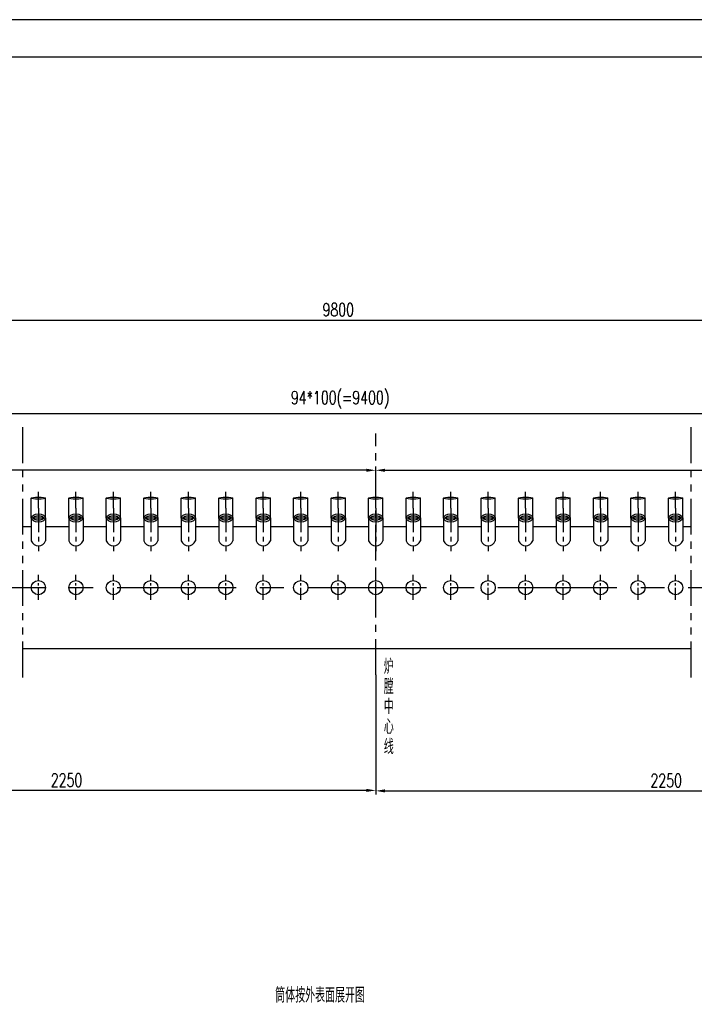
# Model space of a CAD drawing. Header units: millimetres. Extents: x 0 to 11892, y 0 to 5940.
# Tile 6 of 9: x 4151 to 5951, y 3315 to 5940. Entities that reach past the tile are written whole.
import ezdxf

# ---------------------------------------------------------------- set-up
doc = ezdxf.new("R2010")
doc.units = ezdxf.units.MM
doc.linetypes.add('CENTER', pattern=[50.8, 31.75, -6.35, 6.35, -6.35])
doc.linetypes.add('PHANTOM', pattern=[63.5, 31.75, -6.35, 6.35, -6.35, 6.35, -6.35])
doc.layers.get('Defpoints').update_dxf_attribs({"color": 5})
for name, color, linetype in [('双点画线', 6, 'PHANTOM'), ('标注', 4, 'Continuous'), ('点画线', 2, 'CENTER'), ('细实线', 4, 'Continuous')]:
    doc.layers.add(name, color=color, linetype=linetype)
doc.styles.get("Standard").update_dxf_attribs({"font": 'romans.shx', "width": 0.7, "bigfont": 'hzdx.shx'})
doc.dimstyles.get("Standard").update_dxf_attribs({"dimscale": 10, "dimtxt": 3.5, "dimasz": 2.5, "dimexe": 1, "dimexo": 0, "dimgap": 1, "dimtad": 1, "dimdec": 0, "dimzin": 12, "dimdsep": 46, "dimtxsty": 'Standard', "dimcen": 0, "dimclrt": 256, "dimadec": 1, "dimazin": 3, "dimtfac": 1, "dimtdec": 0, "dimtmove": 0, "dimatfit": 3, "dimfxl": 0, "dimlwd": -1, "dimlwe": -1, "dimarcsym": 0})

# ---------------------------------------------------------------- blocks, each defined once
blk = doc.blocks.new('*D10')
at = {"layer": 'Defpoints', "color": 0, "ltscale": 3}
for p in [(1800.6, 4738.6), (1800.6, 4681), (5100.6, 4681)]:
    blk.add_point(p, dxfattribs=at)
at = {"layer": '标注', "color": 0, "ltscale": 3}
for p, q in [((1800.6, 4681), (1800.6, 4748.6)), ((5075.6, 4738.6), (1825.6, 4738.6)), ((5100.6, 4681), (5100.6, 4748.6))]:
    blk.add_line(p, q, dxfattribs=at)
for points in [[(1825.6, 4742.8), (1825.6, 4734.4), (1800.6, 4738.6)], [(5075.6, 4742.8), (5075.6, 4734.4), (5100.6, 4738.6)]]:
    blk.add_solid(points, dxfattribs=at)
at = {"layer": '标注', "ltscale": 3, "insert": (3450.6, 4775.3), "char_height": 35, "attachment_point": 5}
blk.add_mtext('47*100(=4700)', dxfattribs=at)
blk = doc.blocks.new('*D11')
at = {"layer": 'Defpoints', "color": 0, "ltscale": 3}
for p in [(8200.6, 4738.6), (5100.6, 4681), (8200.6, 4681)]:
    blk.add_point(p, dxfattribs=at)
at = {"layer": '标注', "color": 0, "ltscale": 3}
for p, q in [((5100.6, 4681), (5100.6, 4748.6)), ((5125.6, 4738.6), (8175.6, 4738.6)), ((8200.6, 4681), (8200.6, 4748.6))]:
    blk.add_line(p, q, dxfattribs=at)
for points in [[(5125.6, 4742.8), (5125.6, 4734.4), (5100.6, 4738.6)], [(8175.6, 4742.8), (8175.6, 4734.4), (8200.6, 4738.6)]]:
    blk.add_solid(points, dxfattribs=at)
at = {"layer": '标注', "ltscale": 3, "insert": (6650.6, 4775.3), "char_height": 35, "attachment_point": 5}
blk.add_mtext('47*100(=4700)', dxfattribs=at)
blk = doc.blocks.new('*D12')
at = {"layer": 'Defpoints', "color": 0, "ltscale": 3}
for p in [(8200.6, 4890), (1800.6, 4748.6), (8200.6, 4681)]:
    blk.add_point(p, dxfattribs=at)
at = {"layer": '标注', "color": 0, "ltscale": 3}
for p, q in [((1800.6, 4748.6), (1800.6, 4900)), ((1825.6, 4890), (8175.6, 4890)), ((8200.6, 4681), (8200.6, 4900))]:
    blk.add_line(p, q, dxfattribs=at)
for points in [[(1825.6, 4894.1), (1825.6, 4885.8), (1800.6, 4890)], [(8175.6, 4894.1), (8175.6, 4885.8), (8200.6, 4890)]]:
    blk.add_solid(points, dxfattribs=at)
at = {"layer": '标注', "ltscale": 3, "insert": (5005.6, 4926.6), "char_height": 35, "attachment_point": 5}
blk.add_mtext('94*100(=9400)', dxfattribs=at)
blk = doc.blocks.new('*D13')
at = {"layer": 'Defpoints', "color": 0, "ltscale": 3}
for p in [(8390.6, 5139.2), (1610.6, 4588.2), (8390.6, 4588.2)]:
    blk.add_point(p, dxfattribs=at)
at = {"layer": '标注', "color": 0, "ltscale": 3}
for p, q in [((1610.6, 4588.2), (1610.6, 5149.2)), ((8390.6, 4588.2), (8390.6, 5149.2)), ((1635.6, 5139.2), (8365.6, 5139.2))]:
    blk.add_line(p, q, dxfattribs=at)
for points in [[(1635.6, 5143.4), (1635.6, 5135.1), (1610.6, 5139.2)], [(8365.6, 5143.4), (8365.6, 5135.1), (8390.6, 5139.2)]]:
    blk.add_solid(points, dxfattribs=at)
at = {"layer": '标注', "ltscale": 3, "insert": (5000.6, 5166.7), "char_height": 35, "attachment_point": 5}
blk.add_mtext('9800', dxfattribs=at)
blk = doc.blocks.new('*D20')
at = {"layer": 'Defpoints', "color": 0, "ltscale": 3}
for p in [(6650.6, 4221.2), (5100.6, 4193.4), (6650.6, 3883.8)]:
    blk.add_point(p, dxfattribs=at)
at = {"layer": '标注', "color": 0, "ltscale": 3}
for p, q in [((6650.6, 4221.2), (6650.6, 3873.8)), ((5100.6, 4193.4), (5100.6, 3873.8)), ((5125.6, 3883.8), (6625.6, 3883.8))]:
    blk.add_line(p, q, dxfattribs=at)
for points in [[(5125.6, 3888), (5125.6, 3879.6), (5100.6, 3883.8)], [(6625.6, 3888), (6625.6, 3879.6), (6650.6, 3883.8)]]:
    blk.add_solid(points, dxfattribs=at)
at = {"layer": '标注', "ltscale": 3, "insert": (5875.6, 3911.3), "char_height": 35, "attachment_point": 5}
blk.add_mtext('2250', dxfattribs=at)
blk = doc.blocks.new('*D21')
at = {"layer": 'Defpoints', "color": 0, "ltscale": 3}
for p in [(3450.6, 4193.4), (5100.6, 4193.4), (3450.6, 3885)]:
    blk.add_point(p, dxfattribs=at)
at = {"layer": '标注', "color": 0, "ltscale": 3}
for p, q in [((3450.6, 4193.4), (3450.6, 3875)), ((5100.6, 4193.4), (5100.6, 3875)), ((5075.6, 3885), (3475.6, 3885))]:
    blk.add_line(p, q, dxfattribs=at)
for points in [[(3475.6, 3889.2), (3475.6, 3880.9), (3450.6, 3885)], [(5075.6, 3889.2), (5075.6, 3880.9), (5100.6, 3885)]]:
    blk.add_solid(points, dxfattribs=at)
at = {"layer": '标注', "ltscale": 3, "insert": (4275.6, 3912.5), "char_height": 35, "attachment_point": 5}
blk.add_mtext('2250', dxfattribs=at)

msp = doc.modelspace()

# ---------------------------------------------------------------- linework, layer by layer
msp.add_line((11790, 5840), (250, 5840))
at = {"ltscale": 10}
for p, q in [((4181.639, 4611.516), (4181.639, 4664.25)), ((4219.639, 4611.55), (4219.639, 4664.259)), ((4281.639, 4611.516), (4281.639, 4664.25)), ((4319.639, 4611.55), (4319.639, 4664.259)), ((4381.639, 4611.516), (4381.639, 4664.25)), ((4419.639, 4611.55), (4419.639, 4664.259)), ((4481.639, 4611.516), (4481.639, 4664.25)), ((4519.639, 4611.55), (4519.639, 4664.259)), ((4581.639, 4611.516), (4581.639, 4664.25)), ((4619.639, 4611.55), (4619.639, 4664.259)), ((4681.639, 4611.516), (4681.639, 4664.25)), ((4719.639, 4611.55), (4719.639, 4664.259)), ((4781.639, 4611.516), (4781.639, 4664.25)), ((4819.639, 4611.55), (4819.639, 4664.259)), ((4881.639, 4611.516), (4881.639, 4664.25)), ((4919.639, 4611.55), (4919.639, 4664.259)), ((4981.639, 4611.516), (4981.639, 4664.25)), ((5019.639, 4611.55), (5019.639, 4664.259)), ((5081.639, 4611.516), (5081.639, 4664.25)), ((5119.639, 4611.55), (5119.639, 4664.259)), ((5181.639, 4611.516), (5181.639, 4664.25)), ((5219.639, 4611.55), (5219.639, 4664.259)), ((5281.639, 4611.516), (5281.639, 4664.25)), ((5319.639, 4611.55), (5319.639, 4664.259)), ((5381.639, 4611.516), (5381.639, 4664.25)), ((5419.639, 4611.55), (5419.639, 4664.259)), ((5481.639, 4611.516), (5481.639, 4664.25)), ((5519.639, 4611.55), (5519.639, 4664.259)), ((5581.639, 4611.516), (5581.639, 4664.25)), ((5619.639, 4611.55), (5619.639, 4664.259)), ((5681.639, 4611.516), (5681.639, 4664.25)), ((5719.639, 4611.55), (5719.639, 4664.259)), ((5781.639, 4611.516), (5781.639, 4664.25)), ((5819.639, 4611.55), (5819.639, 4664.259)), ((5881.639, 4611.516), (5881.639, 4664.25)), ((5919.639, 4611.55), (5919.639, 4664.259)), ((4158.639, 4588.25), (4181.639, 4588.25)), ((4219.639, 4588.25), (4281.639, 4588.25)), ((4319.639, 4588.25), (4381.639, 4588.25)), ((4419.639, 4588.25), (4481.639, 4588.25)), ((4519.639, 4588.25), (4581.639, 4588.25)), ((4619.639, 4588.25), (4681.639, 4588.25)), ((4719.639, 4588.25), (4781.639, 4588.25)), ((4819.639, 4588.25), (4881.639, 4588.25)), ((4919.639, 4588.25), (4981.639, 4588.25)), ((5019.639, 4588.25), (5081.639, 4588.25)), ((5119.639, 4588.25), (5181.639, 4588.25)), ((5219.639, 4588.25), (5281.639, 4588.25)), ((5319.639, 4588.25), (5381.639, 4588.25)), ((5419.639, 4588.25), (5481.639, 4588.25)), ((5519.639, 4588.25), (5581.639, 4588.25)), ((5619.639, 4588.25), (5681.639, 4588.25)), ((5719.639, 4588.25), (5781.639, 4588.25)), ((5819.639, 4588.25), (5881.639, 4588.25)), ((5919.639, 4588.25), (5942.639, 4588.25)), ((4158.639, 4263.25), (5942.639, 4263.25))]:
    msp.add_line(p, q, dxfattribs=at)
at = {"ltscale": 2}
for p, q in [((4181.639, 4611.516), (4181.639, 4550.25)), ((4219.639, 4611.516), (4219.639, 4550.25)), ((4281.639, 4611.516), (4281.639, 4550.25)), ((4319.639, 4611.516), (4319.639, 4550.25)), ((4381.639, 4611.516), (4381.639, 4550.25)), ((4419.639, 4611.516), (4419.639, 4550.25)), ((4481.639, 4611.516), (4481.639, 4550.25)), ((4519.639, 4611.516), (4519.639, 4550.25)), ((4581.639, 4611.516), (4581.639, 4550.25)), ((4619.639, 4611.516), (4619.639, 4550.25)), ((4681.639, 4611.516), (4681.639, 4550.25)), ((4719.639, 4611.516), (4719.639, 4550.25)), ((4781.639, 4611.516), (4781.639, 4550.25)), ((4819.639, 4611.516), (4819.639, 4550.25)), ((4881.639, 4611.516), (4881.639, 4550.25)), ((4919.639, 4611.516), (4919.639, 4550.25)), ((4981.639, 4611.516), (4981.639, 4550.25)), ((5019.639, 4611.516), (5019.639, 4550.25)), ((5081.639, 4611.516), (5081.639, 4550.25)), ((5119.639, 4611.516), (5119.639, 4550.25)), ((5181.639, 4611.516), (5181.639, 4550.25)), ((5219.639, 4611.516), (5219.639, 4550.25)), ((5281.639, 4611.516), (5281.639, 4550.25)), ((5319.639, 4611.516), (5319.639, 4550.25)), ((5381.639, 4611.516), (5381.639, 4550.25)), ((5419.639, 4611.516), (5419.639, 4550.25)), ((5481.639, 4611.516), (5481.639, 4550.25)), ((5519.639, 4611.516), (5519.639, 4550.25)), ((5581.639, 4611.516), (5581.639, 4550.25)), ((5619.639, 4611.516), (5619.639, 4550.25)), ((5681.639, 4611.516), (5681.639, 4550.25)), ((5719.639, 4611.516), (5719.639, 4550.25)), ((5781.639, 4611.516), (5781.639, 4550.25)), ((5819.639, 4611.516), (5819.639, 4550.25)), ((5881.639, 4611.516), (5881.639, 4550.25)), ((5919.639, 4611.516), (5919.639, 4550.25))]:
    msp.add_line(p, q, dxfattribs=at)
at = {"ltscale": 10}
for centre in [(4200.639, 4425.75), (4300.639, 4425.75), (4400.639, 4425.75), (4500.639, 4425.75), (4600.639, 4425.75), (4700.639, 4425.75), (4800.639, 4425.75), (4900.639, 4425.75), (5000.639, 4425.75), (5100.639, 4425.75), (5200.639, 4425.75), (5300.639, 4425.75), (5400.639, 4425.75), (5500.639, 4425.75), (5600.639, 4425.75), (5700.639, 4425.75), (5800.639, 4425.75), (5900.639, 4425.75)]:
    msp.add_circle(centre, 19, dxfattribs=at)
at = {"ltscale": 2}
for centre in [(4200.639, 4557.502), (4300.639, 4557.502), (4400.639, 4557.502), (4500.639, 4557.502), (4600.639, 4557.502), (4700.639, 4557.502), (4800.639, 4557.502), (4900.639, 4557.502), (5000.639, 4557.502), (5100.639, 4557.502), (5200.639, 4557.502), (5300.639, 4557.502), (5400.639, 4557.502), (5500.639, 4557.502), (5600.639, 4557.502), (5700.639, 4557.502), (5800.639, 4557.502), (5900.639, 4557.502)]:
    msp.add_arc(centre, 20.337, 200.89262, 339.10738, dxfattribs=at)
at = {"ltscale": 10}
for centre, ratio in [((4200.639, 4664.25), 0.15789474), ((4300.639, 4664.25), 0.15789474), ((4400.639, 4664.25), 0.15789474), ((4500.639, 4664.25), 0.15789474), ((4600.639, 4664.25), 0.15789474), ((4700.639, 4664.25), 0.15789474), ((4800.639, 4664.25), 0.15789474), ((4900.639, 4664.25), 0.15789474), ((5000.639, 4664.25), 0.15789474), ((5100.639, 4664.25), 0.15789474), ((5200.639, 4664.25), 0.15789474), ((5300.639, 4664.25), 0.15789474), ((5400.639, 4664.25), 0.15789474), ((5500.639, 4664.25), 0.15789474), ((5600.639, 4664.25), 0.15789474), ((5700.639, 4664.25), 0.15789474), ((5800.639, 4664.25), 0.15789474), ((5900.639, 4664.25), 0.15789474), ((4200.639, 4611.516), 0.57512576), ((4300.639, 4611.516), 0.57512576), ((4400.639, 4611.516), 0.57512576), ((4500.639, 4611.516), 0.57512576), ((4600.639, 4611.516), 0.57512576), ((4700.639, 4611.516), 0.57512576), ((4800.639, 4611.516), 0.57512576), ((4900.639, 4611.516), 0.57512576), ((5000.639, 4611.516), 0.57512576), ((5100.639, 4611.516), 0.57512576), ((5200.639, 4611.516), 0.57512576), ((5300.639, 4611.516), 0.57512576), ((5400.639, 4611.516), 0.57512576), ((5500.639, 4611.516), 0.57512576), ((5600.639, 4611.516), 0.57512576), ((5700.639, 4611.516), 0.57512576), ((5800.639, 4611.516), 0.57512576), ((5900.639, 4611.516), 0.57512576)]:
    msp.add_ellipse(centre, major_axis=(-19, 0), ratio=ratio, dxfattribs=at)
for points in [[(4186.639, 4611.516), (4186.639, 4611.405), (4186.652, 4611.293), (4186.724, 4611.019), (4186.784, 4610.857), (4186.992, 4610.467), (4187.14, 4610.241), (4187.555, 4609.743), (4187.822, 4609.472), (4188.671, 4608.752), (4189.35, 4608.293), (4190.983, 4607.438), (4191.938, 4607.041), (4194.045, 4606.375), (4195.197, 4606.104), (4197.61, 4605.725), (4198.87, 4605.615), (4201.802, 4605.563), (4203.478, 4605.684), (4206.635, 4606.204), (4208.116, 4606.603), (4210.428, 4607.491), (4211.329, 4607.946), (4212.8, 4608.885), (4213.367, 4609.368), (4214.051, 4610.115), (4214.25, 4610.402), (4214.511, 4610.881), (4214.575, 4611.072), (4214.641, 4611.385), (4214.647, 4611.51), (4214.618, 4611.791), (4214.581, 4611.951), (4214.403, 4612.368), (4214.258, 4612.624), (4213.798, 4613.212), (4213.483, 4613.542), (4212.666, 4614.223), (4212.164, 4614.573), (4210.991, 4615.247), (4210.32, 4615.571), (4208.393, 4616.335), (4207.03, 4616.726), (4204.111, 4617.269), (4202.555, 4617.421), (4199.431, 4617.46), (4197.862, 4617.348), (4194.889, 4616.877), (4193.486, 4616.518), (4191.011, 4615.626), (4189.941, 4615.093), (4188.49, 4614.142), (4188.001, 4613.735), (4187.273, 4612.984), (4187.034, 4612.643), (4186.77, 4612.149), (4186.709, 4611.972), (4186.649, 4611.71), (4186.639, 4611.613), (4186.639, 4611.516)], [(4286.639, 4611.516), (4286.639, 4611.405), (4286.652, 4611.293), (4286.724, 4611.019), (4286.784, 4610.857), (4286.992, 4610.467), (4287.14, 4610.241), (4287.555, 4609.743), (4287.822, 4609.472), (4288.671, 4608.752), (4289.35, 4608.293), (4290.983, 4607.438), (4291.938, 4607.041), (4294.045, 4606.375), (4295.197, 4606.104), (4297.61, 4605.725), (4298.87, 4605.615), (4301.802, 4605.563), (4303.478, 4605.684), (4306.635, 4606.204), (4308.116, 4606.603), (4310.428, 4607.491), (4311.329, 4607.946), (4312.8, 4608.885), (4313.367, 4609.368), (4314.051, 4610.115), (4314.25, 4610.402), (4314.511, 4610.881), (4314.575, 4611.072), (4314.641, 4611.385), (4314.647, 4611.51), (4314.618, 4611.791), (4314.581, 4611.951), (4314.403, 4612.368), (4314.258, 4612.624), (4313.798, 4613.212), (4313.483, 4613.542), (4312.666, 4614.223), (4312.164, 4614.573), (4310.991, 4615.247), (4310.32, 4615.571), (4308.393, 4616.335), (4307.03, 4616.726), (4304.111, 4617.269), (4302.555, 4617.421), (4299.431, 4617.46), (4297.862, 4617.348), (4294.889, 4616.877), (4293.486, 4616.518), (4291.011, 4615.626), (4289.941, 4615.093), (4288.49, 4614.142), (4288.001, 4613.735), (4287.273, 4612.984), (4287.034, 4612.643), (4286.77, 4612.149), (4286.709, 4611.972), (4286.649, 4611.71), (4286.639, 4611.613), (4286.639, 4611.516)], [(4386.639, 4611.516), (4386.639, 4611.405), (4386.652, 4611.293), (4386.724, 4611.019), (4386.784, 4610.857), (4386.992, 4610.467), (4387.14, 4610.241), (4387.555, 4609.743), (4387.822, 4609.472), (4388.671, 4608.752), (4389.35, 4608.293), (4390.983, 4607.438), (4391.938, 4607.041), (4394.045, 4606.375), (4395.197, 4606.104), (4397.61, 4605.725), (4398.87, 4605.615), (4401.802, 4605.563), (4403.478, 4605.684), (4406.635, 4606.204), (4408.116, 4606.603), (4410.428, 4607.491), (4411.329, 4607.946), (4412.8, 4608.885), (4413.367, 4609.368), (4414.051, 4610.115), (4414.25, 4610.402), (4414.511, 4610.881), (4414.575, 4611.072), (4414.641, 4611.385), (4414.647, 4611.51), (4414.618, 4611.791), (4414.581, 4611.951), (4414.403, 4612.368), (4414.258, 4612.624), (4413.798, 4613.212), (4413.483, 4613.542), (4412.666, 4614.223), (4412.164, 4614.573), (4410.991, 4615.247), (4410.32, 4615.571), (4408.393, 4616.335), (4407.03, 4616.726), (4404.111, 4617.269), (4402.555, 4617.421), (4399.431, 4617.46), (4397.862, 4617.348), (4394.889, 4616.877), (4393.486, 4616.518), (4391.011, 4615.626), (4389.941, 4615.093), (4388.49, 4614.142), (4388.001, 4613.735), (4387.273, 4612.984), (4387.034, 4612.643), (4386.77, 4612.149), (4386.709, 4611.972), (4386.649, 4611.71), (4386.639, 4611.613), (4386.639, 4611.516)], [(4486.639, 4611.516), (4486.639, 4611.405), (4486.652, 4611.293), (4486.724, 4611.019), (4486.784, 4610.857), (4486.992, 4610.467), (4487.14, 4610.241), (4487.555, 4609.743), (4487.822, 4609.472), (4488.671, 4608.752), (4489.35, 4608.293), (4490.983, 4607.438), (4491.938, 4607.041), (4494.045, 4606.375), (4495.197, 4606.104), (4497.61, 4605.725), (4498.87, 4605.615), (4501.802, 4605.563), (4503.478, 4605.684), (4506.635, 4606.204), (4508.116, 4606.603), (4510.428, 4607.491), (4511.329, 4607.946), (4512.8, 4608.885), (4513.367, 4609.368), (4514.051, 4610.115), (4514.25, 4610.402), (4514.511, 4610.881), (4514.575, 4611.072), (4514.641, 4611.385), (4514.647, 4611.51), (4514.618, 4611.791), (4514.581, 4611.951), (4514.403, 4612.368), (4514.258, 4612.624), (4513.798, 4613.212), (4513.483, 4613.542), (4512.666, 4614.223), (4512.164, 4614.573), (4510.991, 4615.247), (4510.32, 4615.571), (4508.393, 4616.335), (4507.03, 4616.726), (4504.111, 4617.269), (4502.555, 4617.421), (4499.431, 4617.46), (4497.862, 4617.348), (4494.889, 4616.877), (4493.486, 4616.518), (4491.011, 4615.626), (4489.941, 4615.093), (4488.49, 4614.142), (4488.001, 4613.735), (4487.273, 4612.984), (4487.034, 4612.643), (4486.77, 4612.149), (4486.709, 4611.972), (4486.649, 4611.71), (4486.639, 4611.613), (4486.639, 4611.516)], [(4586.639, 4611.516), (4586.639, 4611.405), (4586.652, 4611.293), (4586.724, 4611.019), (4586.784, 4610.857), (4586.992, 4610.467), (4587.14, 4610.241), (4587.555, 4609.743), (4587.822, 4609.472), (4588.671, 4608.752), (4589.35, 4608.293), (4590.983, 4607.438), (4591.938, 4607.041), (4594.045, 4606.375), (4595.197, 4606.104), (4597.61, 4605.725), (4598.87, 4605.615), (4601.802, 4605.563), (4603.478, 4605.684), (4606.635, 4606.204), (4608.116, 4606.603), (4610.428, 4607.491), (4611.329, 4607.946), (4612.8, 4608.885), (4613.367, 4609.368), (4614.051, 4610.115), (4614.25, 4610.402), (4614.511, 4610.881), (4614.575, 4611.072), (4614.641, 4611.385), (4614.647, 4611.51), (4614.618, 4611.791), (4614.581, 4611.951), (4614.403, 4612.368), (4614.258, 4612.624), (4613.798, 4613.212), (4613.483, 4613.542), (4612.666, 4614.223), (4612.164, 4614.573), (4610.991, 4615.247), (4610.32, 4615.571), (4608.393, 4616.335), (4607.03, 4616.726), (4604.111, 4617.269), (4602.555, 4617.421), (4599.431, 4617.46), (4597.862, 4617.348), (4594.889, 4616.877), (4593.486, 4616.518), (4591.011, 4615.626), (4589.941, 4615.093), (4588.49, 4614.142), (4588.001, 4613.735), (4587.273, 4612.984), (4587.034, 4612.643), (4586.77, 4612.149), (4586.709, 4611.972), (4586.649, 4611.71), (4586.639, 4611.613), (4586.639, 4611.516)], [(4686.639, 4611.516), (4686.639, 4611.405), (4686.652, 4611.293), (4686.724, 4611.019), (4686.784, 4610.857), (4686.992, 4610.467), (4687.14, 4610.241), (4687.555, 4609.743), (4687.822, 4609.472), (4688.671, 4608.752), (4689.35, 4608.293), (4690.983, 4607.438), (4691.938, 4607.041), (4694.045, 4606.375), (4695.197, 4606.104), (4697.61, 4605.725), (4698.87, 4605.615), (4701.802, 4605.563), (4703.478, 4605.684), (4706.635, 4606.204), (4708.116, 4606.603), (4710.428, 4607.491), (4711.329, 4607.946), (4712.8, 4608.885), (4713.367, 4609.368), (4714.051, 4610.115), (4714.25, 4610.402), (4714.511, 4610.881), (4714.575, 4611.072), (4714.641, 4611.385), (4714.647, 4611.51), (4714.618, 4611.791), (4714.581, 4611.951), (4714.403, 4612.368), (4714.258, 4612.624), (4713.798, 4613.212), (4713.483, 4613.542), (4712.666, 4614.223), (4712.164, 4614.573), (4710.991, 4615.247), (4710.32, 4615.571), (4708.393, 4616.335), (4707.03, 4616.726), (4704.111, 4617.269), (4702.555, 4617.421), (4699.431, 4617.46), (4697.862, 4617.348), (4694.889, 4616.877), (4693.486, 4616.518), (4691.011, 4615.626), (4689.941, 4615.093), (4688.49, 4614.142), (4688.001, 4613.735), (4687.273, 4612.984), (4687.034, 4612.643), (4686.77, 4612.149), (4686.709, 4611.972), (4686.649, 4611.71), (4686.639, 4611.613), (4686.639, 4611.516)], [(4786.639, 4611.516), (4786.639, 4611.405), (4786.652, 4611.293), (4786.724, 4611.019), (4786.784, 4610.857), (4786.992, 4610.467), (4787.14, 4610.241), (4787.555, 4609.743), (4787.822, 4609.472), (4788.671, 4608.752), (4789.35, 4608.293), (4790.983, 4607.438), (4791.938, 4607.041), (4794.045, 4606.375), (4795.197, 4606.104), (4797.61, 4605.725), (4798.87, 4605.615), (4801.802, 4605.563), (4803.478, 4605.684), (4806.635, 4606.204), (4808.116, 4606.603), (4810.428, 4607.491), (4811.329, 4607.946), (4812.8, 4608.885), (4813.367, 4609.368), (4814.051, 4610.115), (4814.25, 4610.402), (4814.511, 4610.881), (4814.575, 4611.072), (4814.641, 4611.385), (4814.647, 4611.51), (4814.618, 4611.791), (4814.581, 4611.951), (4814.403, 4612.368), (4814.258, 4612.624), (4813.798, 4613.212), (4813.483, 4613.542), (4812.666, 4614.223), (4812.164, 4614.573), (4810.991, 4615.247), (4810.32, 4615.571), (4808.393, 4616.335), (4807.03, 4616.726), (4804.111, 4617.269), (4802.555, 4617.421), (4799.431, 4617.46), (4797.862, 4617.348), (4794.889, 4616.877), (4793.486, 4616.518), (4791.011, 4615.626), (4789.941, 4615.093), (4788.49, 4614.142), (4788.001, 4613.735), (4787.273, 4612.984), (4787.034, 4612.643), (4786.77, 4612.149), (4786.709, 4611.972), (4786.649, 4611.71), (4786.639, 4611.613), (4786.639, 4611.516)], [(4886.639, 4611.516), (4886.639, 4611.405), (4886.652, 4611.293), (4886.724, 4611.019), (4886.784, 4610.857), (4886.992, 4610.467), (4887.14, 4610.241), (4887.555, 4609.743), (4887.822, 4609.472), (4888.671, 4608.752), (4889.35, 4608.293), (4890.983, 4607.438), (4891.938, 4607.041), (4894.045, 4606.375), (4895.197, 4606.104), (4897.61, 4605.725), (4898.87, 4605.615), (4901.802, 4605.563), (4903.478, 4605.684), (4906.635, 4606.204), (4908.116, 4606.603), (4910.428, 4607.491), (4911.329, 4607.946), (4912.8, 4608.885), (4913.367, 4609.368), (4914.051, 4610.115), (4914.25, 4610.402), (4914.511, 4610.881), (4914.575, 4611.072), (4914.641, 4611.385), (4914.647, 4611.51), (4914.618, 4611.791), (4914.581, 4611.951), (4914.403, 4612.368), (4914.258, 4612.624), (4913.798, 4613.212), (4913.483, 4613.542), (4912.666, 4614.223), (4912.164, 4614.573), (4910.991, 4615.247), (4910.32, 4615.571), (4908.393, 4616.335), (4907.03, 4616.726), (4904.111, 4617.269), (4902.555, 4617.421), (4899.431, 4617.46), (4897.862, 4617.348), (4894.889, 4616.877), (4893.486, 4616.518), (4891.011, 4615.626), (4889.941, 4615.093), (4888.49, 4614.142), (4888.001, 4613.735), (4887.273, 4612.984), (4887.034, 4612.643), (4886.77, 4612.149), (4886.709, 4611.972), (4886.649, 4611.71), (4886.639, 4611.613), (4886.639, 4611.516)], [(4986.639, 4611.516), (4986.639, 4611.405), (4986.652, 4611.293), (4986.724, 4611.019), (4986.784, 4610.857), (4986.992, 4610.467), (4987.14, 4610.241), (4987.555, 4609.743), (4987.822, 4609.472), (4988.671, 4608.752), (4989.35, 4608.293), (4990.983, 4607.438), (4991.938, 4607.041), (4994.045, 4606.375), (4995.197, 4606.104), (4997.61, 4605.725), (4998.87, 4605.615), (5001.802, 4605.563), (5003.478, 4605.684), (5006.635, 4606.204), (5008.116, 4606.603), (5010.428, 4607.491), (5011.329, 4607.946), (5012.8, 4608.885), (5013.367, 4609.368), (5014.051, 4610.115), (5014.25, 4610.402), (5014.511, 4610.881), (5014.575, 4611.072), (5014.641, 4611.385), (5014.647, 4611.51), (5014.618, 4611.791), (5014.581, 4611.951), (5014.403, 4612.368), (5014.258, 4612.624), (5013.798, 4613.212), (5013.483, 4613.542), (5012.666, 4614.223), (5012.164, 4614.573), (5010.991, 4615.247), (5010.32, 4615.571), (5008.393, 4616.335), (5007.03, 4616.726), (5004.111, 4617.269), (5002.555, 4617.421), (4999.431, 4617.46), (4997.862, 4617.348), (4994.889, 4616.877), (4993.486, 4616.518), (4991.011, 4615.626), (4989.941, 4615.093), (4988.49, 4614.142), (4988.001, 4613.735), (4987.273, 4612.984), (4987.034, 4612.643), (4986.77, 4612.149), (4986.709, 4611.972), (4986.649, 4611.71), (4986.639, 4611.613), (4986.639, 4611.516)], [(5086.639, 4611.516), (5086.639, 4611.405), (5086.652, 4611.293), (5086.724, 4611.019), (5086.784, 4610.857), (5086.992, 4610.467), (5087.14, 4610.241), (5087.555, 4609.743), (5087.822, 4609.472), (5088.671, 4608.752), (5089.35, 4608.293), (5090.983, 4607.438), (5091.938, 4607.041), (5094.045, 4606.375), (5095.197, 4606.104), (5097.61, 4605.725), (5098.87, 4605.615), (5101.802, 4605.563), (5103.478, 4605.684), (5106.635, 4606.204), (5108.116, 4606.603), (5110.428, 4607.491), (5111.329, 4607.946), (5112.8, 4608.885), (5113.367, 4609.368), (5114.051, 4610.115), (5114.25, 4610.402), (5114.511, 4610.881), (5114.575, 4611.072), (5114.641, 4611.385), (5114.647, 4611.51), (5114.618, 4611.791), (5114.581, 4611.951), (5114.403, 4612.368), (5114.258, 4612.624), (5113.798, 4613.212), (5113.483, 4613.542), (5112.666, 4614.223), (5112.164, 4614.573), (5110.991, 4615.247), (5110.32, 4615.571), (5108.393, 4616.335), (5107.03, 4616.726), (5104.111, 4617.269), (5102.555, 4617.421), (5099.431, 4617.46), (5097.862, 4617.348), (5094.889, 4616.877), (5093.486, 4616.518), (5091.011, 4615.626), (5089.941, 4615.093), (5088.49, 4614.142), (5088.001, 4613.735), (5087.273, 4612.984), (5087.034, 4612.643), (5086.77, 4612.149), (5086.709, 4611.972), (5086.649, 4611.71), (5086.639, 4611.613), (5086.639, 4611.516)], [(5186.639, 4611.516), (5186.639, 4611.405), (5186.652, 4611.293), (5186.724, 4611.019), (5186.784, 4610.857), (5186.992, 4610.467), (5187.14, 4610.241), (5187.555, 4609.743), (5187.822, 4609.472), (5188.671, 4608.752), (5189.35, 4608.293), (5190.983, 4607.438), (5191.938, 4607.041), (5194.045, 4606.375), (5195.197, 4606.104), (5197.61, 4605.725), (5198.87, 4605.615), (5201.802, 4605.563), (5203.478, 4605.684), (5206.635, 4606.204), (5208.116, 4606.603), (5210.428, 4607.491), (5211.329, 4607.946), (5212.8, 4608.885), (5213.367, 4609.368), (5214.051, 4610.115), (5214.25, 4610.402), (5214.511, 4610.881), (5214.575, 4611.072), (5214.641, 4611.385), (5214.647, 4611.51), (5214.618, 4611.791), (5214.581, 4611.951), (5214.403, 4612.368), (5214.258, 4612.624), (5213.798, 4613.212), (5213.483, 4613.542), (5212.666, 4614.223), (5212.164, 4614.573), (5210.991, 4615.247), (5210.32, 4615.571), (5208.393, 4616.335), (5207.03, 4616.726), (5204.111, 4617.269), (5202.555, 4617.421), (5199.431, 4617.46), (5197.862, 4617.348), (5194.889, 4616.877), (5193.486, 4616.518), (5191.011, 4615.626), (5189.941, 4615.093), (5188.49, 4614.142), (5188.001, 4613.735), (5187.273, 4612.984), (5187.034, 4612.643), (5186.77, 4612.149), (5186.709, 4611.972), (5186.649, 4611.71), (5186.639, 4611.613), (5186.639, 4611.516)], [(5286.639, 4611.516), (5286.639, 4611.405), (5286.652, 4611.293), (5286.724, 4611.019), (5286.784, 4610.857), (5286.992, 4610.467), (5287.14, 4610.241), (5287.555, 4609.743), (5287.822, 4609.472), (5288.671, 4608.752), (5289.35, 4608.293), (5290.983, 4607.438), (5291.938, 4607.041), (5294.045, 4606.375), (5295.197, 4606.104), (5297.61, 4605.725), (5298.87, 4605.615), (5301.802, 4605.563), (5303.478, 4605.684), (5306.635, 4606.204), (5308.116, 4606.603), (5310.428, 4607.491), (5311.329, 4607.946), (5312.8, 4608.885), (5313.367, 4609.368), (5314.051, 4610.115), (5314.25, 4610.402), (5314.511, 4610.881), (5314.575, 4611.072), (5314.641, 4611.385), (5314.647, 4611.51), (5314.618, 4611.791), (5314.581, 4611.951), (5314.403, 4612.368), (5314.258, 4612.624), (5313.798, 4613.212), (5313.483, 4613.542), (5312.666, 4614.223), (5312.164, 4614.573), (5310.991, 4615.247), (5310.32, 4615.571), (5308.393, 4616.335), (5307.03, 4616.726), (5304.111, 4617.269), (5302.555, 4617.421), (5299.431, 4617.46), (5297.862, 4617.348), (5294.889, 4616.877), (5293.486, 4616.518), (5291.011, 4615.626), (5289.941, 4615.093), (5288.49, 4614.142), (5288.001, 4613.735), (5287.273, 4612.984), (5287.034, 4612.643), (5286.77, 4612.149), (5286.709, 4611.972), (5286.649, 4611.71), (5286.639, 4611.613), (5286.639, 4611.516)], [(5386.639, 4611.516), (5386.639, 4611.405), (5386.652, 4611.293), (5386.724, 4611.019), (5386.784, 4610.857), (5386.992, 4610.467), (5387.14, 4610.241), (5387.555, 4609.743), (5387.822, 4609.472), (5388.671, 4608.752), (5389.35, 4608.293), (5390.983, 4607.438), (5391.938, 4607.041), (5394.045, 4606.375), (5395.197, 4606.104), (5397.61, 4605.725), (5398.87, 4605.615), (5401.802, 4605.563), (5403.478, 4605.684), (5406.635, 4606.204), (5408.116, 4606.603), (5410.428, 4607.491), (5411.329, 4607.946), (5412.8, 4608.885), (5413.367, 4609.368), (5414.051, 4610.115), (5414.25, 4610.402), (5414.511, 4610.881), (5414.575, 4611.072), (5414.641, 4611.385), (5414.647, 4611.51), (5414.618, 4611.791), (5414.581, 4611.951), (5414.403, 4612.368), (5414.258, 4612.624), (5413.798, 4613.212), (5413.483, 4613.542), (5412.666, 4614.223), (5412.164, 4614.573), (5410.991, 4615.247), (5410.32, 4615.571), (5408.393, 4616.335), (5407.03, 4616.726), (5404.111, 4617.269), (5402.555, 4617.421), (5399.431, 4617.46), (5397.862, 4617.348), (5394.889, 4616.877), (5393.486, 4616.518), (5391.011, 4615.626), (5389.941, 4615.093), (5388.49, 4614.142), (5388.001, 4613.735), (5387.273, 4612.984), (5387.034, 4612.643), (5386.77, 4612.149), (5386.709, 4611.972), (5386.649, 4611.71), (5386.639, 4611.613), (5386.639, 4611.516)], [(5486.639, 4611.516), (5486.639, 4611.405), (5486.652, 4611.293), (5486.724, 4611.019), (5486.784, 4610.857), (5486.992, 4610.467), (5487.14, 4610.241), (5487.555, 4609.743), (5487.822, 4609.472), (5488.671, 4608.752), (5489.35, 4608.293), (5490.983, 4607.438), (5491.938, 4607.041), (5494.045, 4606.375), (5495.197, 4606.104), (5497.61, 4605.725), (5498.87, 4605.615), (5501.802, 4605.563), (5503.478, 4605.684), (5506.635, 4606.204), (5508.116, 4606.603), (5510.428, 4607.491), (5511.329, 4607.946), (5512.8, 4608.885), (5513.367, 4609.368), (5514.051, 4610.115), (5514.25, 4610.402), (5514.511, 4610.881), (5514.575, 4611.072), (5514.641, 4611.385), (5514.647, 4611.51), (5514.618, 4611.791), (5514.581, 4611.951), (5514.403, 4612.368), (5514.258, 4612.624), (5513.798, 4613.212), (5513.483, 4613.542), (5512.666, 4614.223), (5512.164, 4614.573), (5510.991, 4615.247), (5510.32, 4615.571), (5508.393, 4616.335), (5507.03, 4616.726), (5504.111, 4617.269), (5502.555, 4617.421), (5499.431, 4617.46), (5497.862, 4617.348), (5494.889, 4616.877), (5493.486, 4616.518), (5491.011, 4615.626), (5489.941, 4615.093), (5488.49, 4614.142), (5488.001, 4613.735), (5487.273, 4612.984), (5487.034, 4612.643), (5486.77, 4612.149), (5486.709, 4611.972), (5486.649, 4611.71), (5486.639, 4611.613), (5486.639, 4611.516)], [(5586.639, 4611.516), (5586.639, 4611.405), (5586.652, 4611.293), (5586.724, 4611.019), (5586.784, 4610.857), (5586.992, 4610.467), (5587.14, 4610.241), (5587.555, 4609.743), (5587.822, 4609.472), (5588.671, 4608.752), (5589.35, 4608.293), (5590.983, 4607.438), (5591.938, 4607.041), (5594.045, 4606.375), (5595.197, 4606.104), (5597.61, 4605.725), (5598.87, 4605.615), (5601.802, 4605.563), (5603.478, 4605.684), (5606.635, 4606.204), (5608.116, 4606.603), (5610.428, 4607.491), (5611.329, 4607.946), (5612.8, 4608.885), (5613.367, 4609.368), (5614.051, 4610.115), (5614.25, 4610.402), (5614.511, 4610.881), (5614.575, 4611.072), (5614.641, 4611.385), (5614.647, 4611.51), (5614.618, 4611.791), (5614.581, 4611.951), (5614.403, 4612.368), (5614.258, 4612.624), (5613.798, 4613.212), (5613.483, 4613.542), (5612.666, 4614.223), (5612.164, 4614.573), (5610.991, 4615.247), (5610.32, 4615.571), (5608.393, 4616.335), (5607.03, 4616.726), (5604.111, 4617.269), (5602.555, 4617.421), (5599.431, 4617.46), (5597.862, 4617.348), (5594.889, 4616.877), (5593.486, 4616.518), (5591.011, 4615.626), (5589.941, 4615.093), (5588.49, 4614.142), (5588.001, 4613.735), (5587.273, 4612.984), (5587.034, 4612.643), (5586.77, 4612.149), (5586.709, 4611.972), (5586.649, 4611.71), (5586.639, 4611.613), (5586.639, 4611.516)], [(5686.639, 4611.516), (5686.639, 4611.405), (5686.652, 4611.293), (5686.724, 4611.019), (5686.784, 4610.857), (5686.992, 4610.467), (5687.14, 4610.241), (5687.555, 4609.743), (5687.822, 4609.472), (5688.671, 4608.752), (5689.35, 4608.293), (5690.983, 4607.438), (5691.938, 4607.041), (5694.045, 4606.375), (5695.197, 4606.104), (5697.61, 4605.725), (5698.87, 4605.615), (5701.802, 4605.563), (5703.478, 4605.684), (5706.635, 4606.204), (5708.116, 4606.603), (5710.428, 4607.491), (5711.329, 4607.946), (5712.8, 4608.885), (5713.367, 4609.368), (5714.051, 4610.115), (5714.25, 4610.402), (5714.511, 4610.881), (5714.575, 4611.072), (5714.641, 4611.385), (5714.647, 4611.51), (5714.618, 4611.791), (5714.581, 4611.951), (5714.403, 4612.368), (5714.258, 4612.624), (5713.798, 4613.212), (5713.483, 4613.542), (5712.666, 4614.223), (5712.164, 4614.573), (5710.991, 4615.247), (5710.32, 4615.571), (5708.393, 4616.335), (5707.03, 4616.726), (5704.111, 4617.269), (5702.555, 4617.421), (5699.431, 4617.46), (5697.862, 4617.348), (5694.889, 4616.877), (5693.486, 4616.518), (5691.011, 4615.626), (5689.941, 4615.093), (5688.49, 4614.142), (5688.001, 4613.735), (5687.273, 4612.984), (5687.034, 4612.643), (5686.77, 4612.149), (5686.709, 4611.972), (5686.649, 4611.71), (5686.639, 4611.613), (5686.639, 4611.516)], [(5786.639, 4611.516), (5786.639, 4611.405), (5786.652, 4611.293), (5786.724, 4611.019), (5786.784, 4610.857), (5786.992, 4610.467), (5787.14, 4610.241), (5787.555, 4609.743), (5787.822, 4609.472), (5788.671, 4608.752), (5789.35, 4608.293), (5790.983, 4607.438), (5791.938, 4607.041), (5794.045, 4606.375), (5795.197, 4606.104), (5797.61, 4605.725), (5798.87, 4605.615), (5801.802, 4605.563), (5803.478, 4605.684), (5806.635, 4606.204), (5808.116, 4606.603), (5810.428, 4607.491), (5811.329, 4607.946), (5812.8, 4608.885), (5813.367, 4609.368), (5814.051, 4610.115), (5814.25, 4610.402), (5814.511, 4610.881), (5814.575, 4611.072), (5814.641, 4611.385), (5814.647, 4611.51), (5814.618, 4611.791), (5814.581, 4611.951), (5814.403, 4612.368), (5814.258, 4612.624), (5813.798, 4613.212), (5813.483, 4613.542), (5812.666, 4614.223), (5812.164, 4614.573), (5810.991, 4615.247), (5810.32, 4615.571), (5808.393, 4616.335), (5807.03, 4616.726), (5804.111, 4617.269), (5802.555, 4617.421), (5799.431, 4617.46), (5797.862, 4617.348), (5794.889, 4616.877), (5793.486, 4616.518), (5791.011, 4615.626), (5789.941, 4615.093), (5788.49, 4614.142), (5788.001, 4613.735), (5787.273, 4612.984), (5787.034, 4612.643), (5786.77, 4612.149), (5786.709, 4611.972), (5786.649, 4611.71), (5786.639, 4611.613), (5786.639, 4611.516)], [(5886.639, 4611.516), (5886.639, 4611.405), (5886.652, 4611.293), (5886.724, 4611.019), (5886.784, 4610.857), (5886.992, 4610.467), (5887.14, 4610.241), (5887.555, 4609.743), (5887.822, 4609.472), (5888.671, 4608.752), (5889.35, 4608.293), (5890.983, 4607.438), (5891.938, 4607.041), (5894.045, 4606.375), (5895.197, 4606.104), (5897.61, 4605.725), (5898.87, 4605.615), (5901.802, 4605.563), (5903.478, 4605.684), (5906.635, 4606.204), (5908.116, 4606.603), (5910.428, 4607.491), (5911.329, 4607.946), (5912.8, 4608.885), (5913.367, 4609.368), (5914.051, 4610.115), (5914.25, 4610.402), (5914.511, 4610.881), (5914.575, 4611.072), (5914.641, 4611.385), (5914.647, 4611.51), (5914.618, 4611.791), (5914.581, 4611.951), (5914.403, 4612.368), (5914.258, 4612.624), (5913.798, 4613.212), (5913.483, 4613.542), (5912.666, 4614.223), (5912.164, 4614.573), (5910.991, 4615.247), (5910.32, 4615.571), (5908.393, 4616.335), (5907.03, 4616.726), (5904.111, 4617.269), (5902.555, 4617.421), (5899.431, 4617.46), (5897.862, 4617.348), (5894.889, 4616.877), (5893.486, 4616.518), (5891.011, 4615.626), (5889.941, 4615.093), (5888.49, 4614.142), (5888.001, 4613.735), (5887.273, 4612.984), (5887.034, 4612.643), (5886.77, 4612.149), (5886.709, 4611.972), (5886.649, 4611.71), (5886.639, 4611.613), (5886.639, 4611.516)]]:
    msp.add_open_spline(points, degree=3, knots=[0, 0, 0, 0, 0.14907679, 0.14907679, 0.29815359, 0.29815359, 0.44723038, 0.44723038, 0.59630718, 0.59630718, 0.83213747, 0.83213747, 1.06796775, 1.06796775, 1.30379804, 1.30379804, 1.53962833, 1.53962833, 1.84964178, 1.84964178, 2.15965523, 2.15965523, 2.40819948, 2.40819948, 2.65674373, 2.65674373, 2.83826522, 2.83826522, 3.01978671, 3.01978671, 3.2013082, 3.2013082, 3.3828297, 3.3828297, 3.56435119, 3.56435119, 3.74587268, 3.74587268, 3.92739417, 3.92739417, 4.10891566, 4.10891566, 4.39967785, 4.39967785, 4.69044005, 4.69044005, 4.98120225, 4.98120225, 5.27196445, 5.27196445, 5.56272664, 5.56272664, 5.77407768, 5.77407768, 5.98542871, 5.98542871, 6.15273853, 6.15273853, 6.28318531, 6.28318531, 6.28318531, 6.28318531], dxfattribs=at)
at = {"layer": '双点画线', "ltscale": 3}
for p, q in [((4158.639, 4186.476), (4158.639, 4853.719)), ((5942.639, 4186.476), (5942.639, 4853.719))]:
    msp.add_line(p, q, dxfattribs=at)
at = {"layer": '点画线', "ltscale": 3}
msp.add_line((5100.639, 4193.443), (5100.639, 4836.728), dxfattribs=at)
at = {"layer": '点画线', "ltscale": 10}
for p, q in [((4200.639, 4637.414), (4200.639, 4681.036)), ((4300.639, 4637.414), (4300.639, 4681.036)), ((4400.639, 4637.414), (4400.639, 4681.036)), ((4500.639, 4637.414), (4500.639, 4681.036)), ((4600.639, 4637.414), (4600.639, 4681.036)), ((4700.639, 4637.414), (4700.639, 4681.036)), ((4800.639, 4637.414), (4800.639, 4681.036)), ((4900.639, 4637.414), (4900.639, 4681.036)), ((5000.639, 4637.414), (5000.639, 4681.036)), ((5100.639, 4637.414), (5100.639, 4681.036)), ((5200.639, 4637.414), (5200.639, 4681.036)), ((5300.639, 4637.414), (5300.639, 4681.036)), ((5400.639, 4637.414), (5400.639, 4681.036)), ((5500.639, 4637.414), (5500.639, 4681.036)), ((5600.639, 4637.414), (5600.639, 4681.036)), ((5700.639, 4637.414), (5700.639, 4681.036)), ((5800.639, 4637.414), (5800.639, 4681.036)), ((5900.639, 4637.414), (5900.639, 4681.036)), ((4181.639, 4611.55), (4219.639, 4611.55)), ((4281.639, 4611.55), (4319.639, 4611.55)), ((4381.639, 4611.55), (4419.639, 4611.55)), ((4481.639, 4611.55), (4519.639, 4611.55)), ((4581.639, 4611.55), (4619.639, 4611.55)), ((4681.639, 4611.55), (4719.639, 4611.55)), ((4781.639, 4611.55), (4819.639, 4611.55)), ((4881.639, 4611.55), (4919.639, 4611.55)), ((4981.639, 4611.55), (5019.639, 4611.55)), ((5081.639, 4611.55), (5119.639, 4611.55)), ((5181.639, 4611.55), (5219.639, 4611.55)), ((5281.639, 4611.55), (5319.639, 4611.55)), ((5381.639, 4611.55), (5419.639, 4611.55)), ((5481.639, 4611.55), (5519.639, 4611.55)), ((5581.639, 4611.55), (5619.639, 4611.55)), ((5681.639, 4611.55), (5719.639, 4611.55)), ((5781.639, 4611.55), (5819.639, 4611.55)), ((5881.639, 4611.55), (5919.639, 4611.55)), ((1870.639, 4425.75), (8731.179, 4425.75))]:
    msp.add_line(p, q, dxfattribs=at)
at = {"layer": '点画线', "ltscale": 2}
for p, q in [((4200.639, 4637.414), (4200.639, 4522.853)), ((4300.639, 4637.414), (4300.639, 4522.853)), ((4400.639, 4637.414), (4400.639, 4522.853)), ((4500.639, 4637.414), (4500.639, 4522.853)), ((4600.639, 4637.414), (4600.639, 4522.853)), ((4700.639, 4637.414), (4700.639, 4522.853)), ((4800.639, 4637.414), (4800.639, 4522.853)), ((4900.639, 4637.414), (4900.639, 4522.853)), ((5000.639, 4637.414), (5000.639, 4522.853)), ((5100.639, 4637.414), (5100.639, 4522.853)), ((5200.639, 4637.414), (5200.639, 4522.853)), ((5300.639, 4637.414), (5300.639, 4522.853)), ((5400.639, 4637.414), (5400.639, 4522.853)), ((5500.639, 4637.414), (5500.639, 4522.853)), ((5600.639, 4637.414), (5600.639, 4522.853)), ((5700.639, 4637.414), (5700.639, 4522.853)), ((5800.639, 4637.414), (5800.639, 4522.853)), ((5900.639, 4637.414), (5900.639, 4522.853))]:
    msp.add_line(p, q, dxfattribs=at)
at = {"layer": '点画线'}
for p, q in [((4200.639, 4393.43), (4200.639, 4459.924)), ((4300.639, 4393.43), (4300.639, 4459.924)), ((4400.639, 4393.43), (4400.639, 4459.924)), ((4500.639, 4393.43), (4500.639, 4459.924)), ((4600.639, 4393.43), (4600.639, 4459.924)), ((4700.639, 4393.43), (4700.639, 4459.924)), ((4800.639, 4393.43), (4800.639, 4459.924)), ((4900.639, 4393.43), (4900.639, 4459.924)), ((5000.639, 4393.43), (5000.639, 4459.924)), ((5100.639, 4393.43), (5100.639, 4459.924)), ((5200.639, 4393.43), (5200.639, 4459.924)), ((5300.639, 4393.43), (5300.639, 4459.924)), ((5400.639, 4393.43), (5400.639, 4459.924)), ((5500.639, 4393.43), (5500.639, 4459.924)), ((5600.639, 4393.43), (5600.639, 4459.924)), ((5700.639, 4393.43), (5700.639, 4459.924)), ((5800.639, 4393.43), (5800.639, 4459.924)), ((5900.639, 4393.43), (5900.639, 4459.924))]:
    msp.add_line(p, q, dxfattribs=at)
at = {"layer": '细实线'}
msp.add_line((11890, 5940), (0, 5940), dxfattribs=at)

# ---------------------------------------------------------------- texts
at = {"layer": '标注', "ltscale": 3, "width": 0.7}
for s, p in [('炉', (5122.195, 4195.465)), ('膛', (5122.195, 4141.991)), ('中', (5122.195, 4088.517)), ('心', (5122.195, 4035.044)), ('线', (5122.195, 3981.57)), ('筒体按外表面展开图', (4832.437, 3319.285))]:
    msp.add_text(s, height=40, dxfattribs=at).set_placement(p)

# ---------------------------------------------------------------- dimensions: what is measured, and where the dimension line sits
at = {"layer": '标注', "ltscale": 3}
for base, p1, p2, text, picture, middle in [((8390.639, 5139.236), (1610.639, 4588.25), (8390.639, 4588.25), '9800', '*D13', (5000.639, 5166.736)), ((1800.639, 4738.593), (5100.639, 4681.036), (1800.639, 4681.036), '47*100(=4700)', '*D10', (3450.639, 4775.26)), ((8200.639, 4738.593), (5100.639, 4681.036), (8200.639, 4681.036), '47*100(=4700)', '*D11', (6650.639, 4775.26))]:
    dim = msp.add_linear_dim(base=base, p1=p1, p2=p2, text=text, dimstyle='Standard', dxfattribs=at)
    dim.commit()
    dim.dimension.update_dxf_attribs({"geometry": picture, "text_midpoint": middle})
for base, p1, p2, text, picture, middle in [((8200.639, 4889.959), (1800.639, 4748.593), (8200.639, 4681.036), '94*100(=9400)', '*D12', (5005.639, 4889.959)), ((6650.639, 3883.784), (5100.639, 4193.443), (6650.639, 4221.25), '2250', '*D20', (5875.639, 3883.784)), ((3450.639, 3885.028), (5100.639, 4193.443), (3450.639, 4193.443), '2250', '*D21', (4275.639, 3885.028))]:
    dim = msp.add_linear_dim(base=base, p1=p1, p2=p2, text=text, dimstyle='Standard', dxfattribs=at)
    dim.commit()
    dim.dimension.update_dxf_attribs({"geometry": picture, "text_midpoint": middle, "dimtype": 160})

doc.saveas('drawing.dxf')
